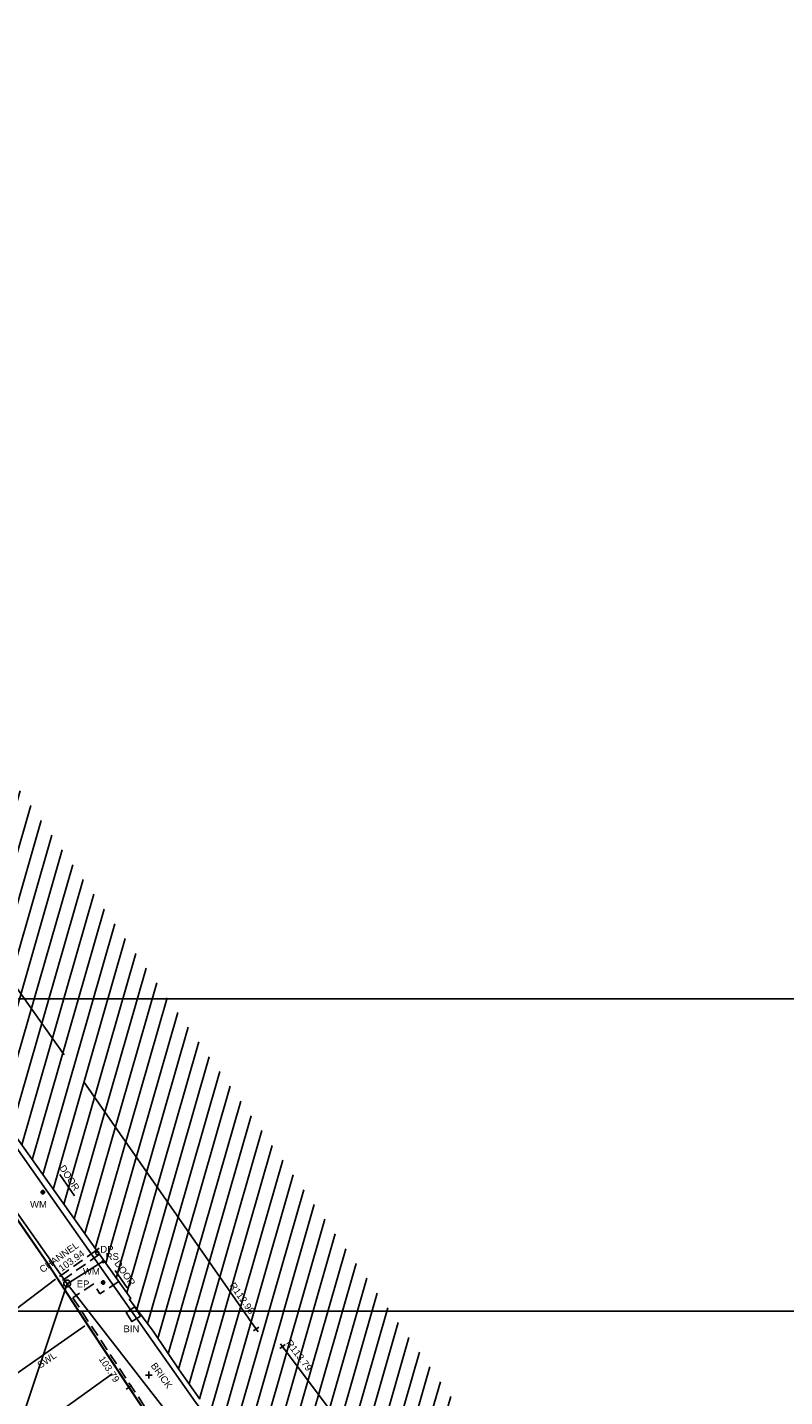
# Model space of a CAD drawing. Extents: x 635157 to 635442, y 694407 to 694910.
# Tile 64 of 103: x 635291 to 635325, y 694642 to 694702. Entities that reach past the tile are written whole.
import ezdxf

# ---------------------------------------------------------------- set-up
doc = ezdxf.new("R2010")
doc.units = 0
doc.header["$MEASUREMENT"] = 0
doc.linetypes.add('DASHED', pattern=[0.75, 0.5, -0.25])
doc.layers.get('0').update_dxf_attribs({"color": 12, "linetype": 'CONTINUOUS'})
for name, color, linetype in [('BIN', 132, 'CONTINUOUS'), ('BIN_TXT', 132, 'CONTINUOUS'), ('BUILDING', 5, 'CONTINUOUS'), ('CHANGE_OF_SURFACE', 7, 'DASHED'), ('CHANNEL', 151, 'DASHED'), ('CHANNEL_LVL', 151, 'CONTINUOUS'), ('CHANNEL_TXT', 151, 'CONTINUOUS'), ('DOOR', 7, 'CONTINUOUS'), ('DOOR_TXT', 7, 'CONTINUOUS'), ('DOWNPIPE', 151, 'CONTINUOUS'), ('DOWNPIPE_TXT', 151, 'CONTINUOUS'), ('EAVE', 3, 'CONTINUOUS'), ('ESB_POLE', 1, 'CONTINUOUS'), ('ESB_POLE_TXT', 1, 'CONTINUOUS'), ('HATCHING', 4, 'CONTINUOUS'), ('KERB_BOTTOM', 172, 'CONTINUOUS'), ('KERB_BOTTOM_LVL', 172, 'CONTINUOUS'), ('KERB_TOP', 2, 'CONTINUOUS'), ('LAYOUTS', 9, 'CONTINUOUS'), ('MARKINGS_WHITE_LINE', 9, 'CONTINUOUS'), ('MARKINGS_WHITE_LINE_TXT', 9, 'CONTINUOUS'), ('OVERHEAD_ELECTRIC', 1, 'OH_ELEC'), ('RIDGE', 6, 'CONTINUOUS'), ('RIDGE_LVL', 6, 'CONTINUOUS'), ('ROADSIGN', 132, 'CONTINUOUS'), ('ROADSIGN_TXT', 132, 'CONTINUOUS'), ('TEXT', 7, 'CONTINUOUS'), ('TEXT_TXT', 7, 'CONTINUOUS'), ('WATER_METER', 5, 'CONTINUOUS'), ('WATER_METER_TXT', 5, 'CONTINUOUS')]:
    doc.layers.add(name, color=color, linetype=linetype)
doc.styles.add('Arial', font='arial.ttf')
doc.linetypes.add('OH_ELEC', pattern='A,4,-0.4,["OE",Arial,S=0.36,R=0,X=0,Y=-0.18],-1.2', length=5.6)

# ---------------------------------------------------------------- blocks, each defined once
blk = doc.blocks.new('MH_CIR2')
at = {"color": 0, "linetype": 'ByBlock', "flags": 128}
for points in [[(0.5, 0), (0.475, 0.154), (0.404, 0.293), (0.293, 0.404), (0.154, 0.475), (0, 0.5), (-0.154, 0.475), (-0.293, 0.404), (-0.404, 0.293), (-0.475, 0.154), (-0.5, 0), (-0.475, -0.154), (-0.404, -0.293), (-0.293, -0.404), (-0.154, -0.475), (0, -0.5), (0.154, -0.475), (0.293, -0.404), (0.404, -0.293), (0.475, -0.154)], [(-0.499, -0.033), (0.033, 0.499)], [(-0.496, 0.06), (-0.06, 0.496)], [(-0.488, -0.111), (0.111, 0.488)], [(-0.467, -0.18), (0.18, 0.467)], [(-0.467, 0.179), (-0.179, 0.467)], [(-0.438, -0.241), (0.241, 0.438)], [(-0.403, -0.296), (0.296, 0.403)], [(-0.362, -0.345), (0.345, 0.362)], [(-0.315, -0.388), (0.388, 0.315)], [(-0.263, -0.425), (0.425, 0.263)], [(-0.204, -0.456), (0.456, 0.204)], [(-0.138, -0.48), (0.48, 0.138)], [(-0.064, -0.496), (0.496, 0.064)], [(0.5, 0), (0.475, -0.154)], [(0.022, -0.5), (0.5, -0.022)], [(0.128, -0.483), (0.483, -0.128)], [(0.305, -0.396), (0.396, -0.305)]]:
    blk.add_lwpolyline(points, dxfattribs=at)
blk = doc.blocks.new('CIRCL')
at = {"color": 0, "linetype": 'ByBlock', "flags": 128}
for points in [[(0.5, 0), (0.475, 0.154), (0.404, 0.293), (0.293, 0.404), (0.154, 0.475), (0, 0.5), (-0.154, 0.475), (-0.293, 0.404), (-0.404, 0.293), (-0.475, 0.154), (-0.5, 0), (-0.475, -0.154), (-0.404, -0.293), (-0.293, -0.404), (-0.154, -0.475), (0, -0.5), (0.154, -0.475), (0.293, -0.404), (0.404, -0.293), (0.475, -0.154)], [(0.5, 0), (0.475, -0.154)]]:
    blk.add_lwpolyline(points, dxfattribs=at)
blk = doc.blocks.new('MH_CIR1')
at = {"color": 0, "linetype": 'ByBlock', "flags": 128}
for points in [[(0.5, 0), (0.475, 0.154), (0.404, 0.293), (0.293, 0.404), (0.154, 0.475), (0, 0.5), (-0.154, 0.475), (-0.293, 0.404), (-0.404, 0.293), (-0.475, 0.154), (-0.5, 0), (-0.475, -0.154), (-0.404, -0.293), (-0.293, -0.404), (-0.154, -0.475), (0, -0.5), (0.154, -0.475), (0.293, -0.404), (0.404, -0.293), (0.475, -0.154)], [(0.49, 0), (0.466, 0.151), (0.396, 0.288), (0.288, 0.396), (0.151, 0.466), (0, 0.49), (-0.151, 0.466), (-0.288, 0.396), (-0.396, 0.288), (-0.466, 0.151), (-0.49, 0), (-0.466, -0.151), (-0.396, -0.288), (-0.288, -0.396), (-0.151, -0.466), (0, -0.49), (0.151, -0.466), (0.288, -0.396), (0.396, -0.288), (0.466, -0.151)], [(0.471, 0), (0.448, 0.145), (0.381, 0.276), (0.276, 0.381), (0.145, 0.448), (0, 0.471), (-0.145, 0.448), (-0.276, 0.381), (-0.381, 0.276), (-0.448, 0.145), (-0.471, 0), (-0.448, -0.145), (-0.381, -0.276), (-0.276, -0.381), (-0.145, -0.448), (0, -0.471), (0.145, -0.448), (0.276, -0.381), (0.381, -0.276), (0.448, -0.145)], [(0.471, 0), (0.448, -0.145)], [(0.49, 0), (0.466, -0.151)], [(0.5, 0), (0.475, -0.154)]]:
    blk.add_lwpolyline(points, dxfattribs=at)
blk = doc.blocks.new('SPOT')
at = {"color": 0, "linetype": 'ByBlock', "flags": 128}
for points in [[(-0.5, 0), (0.5, 0)], [(0, 0.5), (0, -0.5)]]:
    blk.add_lwpolyline(points, dxfattribs=at)

msp = doc.modelspace()

# ---------------------------------------------------------------- hatches: boundary and pattern name
at = {"layer": 'HATCHING'}
h = msp.add_hatch(dxfattribs=at)
h.set_pattern_fill('ANSI31', color=256, scale=5, angle=29)
h.paths.add_polyline_path([(635383.126, 694537.127), (635382.391, 694536.475), (635381.168, 694537.559), (635378.803, 694539.603), (635377.697, 694540.605), (635376.515, 694541.589), (635376.514, 694541.59), (635376.065, 694542.029), (635373.987, 694543.865), (635373.671, 694544.157), (635373.693, 694544.198), (635373.551, 694544.328), (635373.524, 694544.32), (635373.178, 694544.642), (635373.159, 694544.718), (635372.124, 694545.63), (635372.1, 694545.61), (635371.283, 694546.33), (635371.227, 694546.318), (635369.901, 694547.492), (635369.938, 694547.529), (635369.546, 694547.897), (635369.499, 694547.853), (635368.188, 694549.046), (635368.212, 694549.07), (635368.073, 694549.191), (635368.092, 694549.213), (635367.926, 694549.353), (635367.877, 694549.313), (635367.688, 694549.495), (635364.724, 694552.073), (635361.764, 694554.59), (635361.016, 694555.235), (635357.697, 694551.62), (635390.62, 694521.424), (635394.389, 694524.659), (635390.764, 694528.774), (635386.933, 694532.877)])
h.paths.add_polyline_path([(635375.04, 694542.238), (635375.038, 694542.236), (635375.047, 694542.235)], flags=16)
h.paths.add_polyline_path([(635375.144, 694542.302), (635375.145, 694542.303), (635375.145, 694542.305)], flags=16)
h.paths.add_polyline_path([(635375.023, 694542.248), (635375.009, 694542.261), (635375.114, 694542.367), (635375.129, 694542.354)], flags=16)
h.paths.add_polyline_path([(635374.783, 694542.419), (635374.781, 694542.417), (635374.79, 694542.416)], flags=16)
h.paths.add_polyline_path([(635374.887, 694542.483), (635374.888, 694542.484), (635374.888, 694542.486)], flags=16)
h.paths.add_polyline_path([(635374.766, 694542.429), (635374.752, 694542.442), (635374.857, 694542.548), (635374.872, 694542.535)], flags=16)
h.paths.add_polyline_path([(635392.055, 694548.539), (635387.634, 694544.147), (635388.401, 694543.446), (635391.278, 694540.784), (635393.592, 694538.676), (635395.105, 694537.24), (635396.963, 694535.426), (635399.097, 694533.362), (635400.928, 694531.6), (635403.176, 694529.45), (635405.722, 694526.928), (635409.553, 694522.994), (635413.791, 694527.117)])
h.paths.add_polyline_path([(635375.884, 694562.701), (635372.131, 694558.679), (635373.989, 694556.946), (635376.276, 694554.813), (635380.019, 694551.291), (635381.717, 694549.708), (635383.835, 694547.728), (635385.857, 694545.85), (635390.685, 694550.853)])
h.paths.add_polyline_path([(635363.024, 694587.399), (635356.617, 694581.318), (635356.773, 694581.157), (635356.004, 694580.237), (635355.585, 694579.218), (635355.426, 694578.119), (635355.577, 694577.002), (635355.984, 694576.012), (635356.678, 694575.139), (635356.485, 694574.958), (635356.693, 694574.735), (635356.754, 694574.799), (635358.757, 694572.674), (635358.7, 694572.622), (635358.909, 694572.399), (635358.962, 694572.456), (635360.656, 694570.655), (635361.072, 694570.225), (635361.009, 694570.162), (635361.215, 694569.938), (635361.283, 694569.994), (635363.472, 694567.669), (635363.411, 694567.617), (635363.617, 694567.394), (635363.675, 694567.448), (635365.854, 694565.13), (635365.798, 694565.078), (635366.007, 694564.862), (635366.068, 694564.916), (635367.636, 694563.237), (635368.156, 694562.701), (635368.092, 694562.642), (635368.313, 694562.412), (635368.377, 694562.463), (635370.712, 694560.002), (635370.654, 694559.955), (635370.864, 694559.74), (635376.69, 694565.287)])
h.paths.add_polyline_path([(635340.843, 694609.097), (635310.668, 694641.242), (635260.998, 694711.13), (635254.794, 694707.967), (635254.982, 694707.577), (635255.037, 694707.594), (635255.163, 694707.314), (635255.303, 694707.369), (635255.766, 694706.482), (635255.619, 694706.411), (635256.092, 694705.42), (635256.628, 694704.271), (635257.33, 694702.895), (635257.783, 694701.937), (635258.364, 694700.775), (635258.996, 694699.481), (635259.124, 694699.553), (635259.626, 694698.518), (635259.497, 694698.455), (635260.193, 694697.018), (635260.144, 694696.981), (635260.329, 694696.616), (635260.381, 694696.631), (635261.009, 694695.748), (635262.602, 694693.558), (635263.275, 694692.54), (635263.528, 694692.702), (635264.494, 694691.381), (635264.227, 694691.194), (635264.297, 694691.118), (635264.252, 694691.086), (635265.225, 694689.727), (635267.498, 694686.442), (635267.479, 694686.428), (635267.607, 694686.268), (635267.788, 694686.376), (635269.1, 694684.707), (635268.869, 694684.547), (635269.504, 694683.685), (635269.543, 694683.712), (635270.354, 694682.607), (635270.491, 694682.511), (635270.671, 694682.43), (635270.847, 694682.401), (635271.107, 694682.488), (635271.918, 694681.42), (635272.84, 694680.278), (635272.364, 694679.954), (635272.854, 694679.329), (635272.812, 694679.297), (635272.932, 694679.124), (635273.014, 694679.177), (635273.648, 694678.217), (635273.694, 694678.243), (635274.241, 694677.393), (635274.322, 694677.452), (635274.91, 694676.606), (635274.861, 694676.575), (635274.92, 694676.482), (635276.416, 694674.246), (635277.193, 694673.114), (635278.058, 694671.847), (635279.242, 694670.079), (635279.079, 694669.979), (635279.249, 694669.748), (635279.32, 694669.803), (635279.542, 694669.455), (635279.651, 694669.54), (635282.053, 694666.055), (635281.964, 694665.988), (635282.084, 694665.805), (635282.134, 694665.84), (635282.536, 694665.275), (635282.487, 694665.236), (635282.613, 694665.058), (635282.682, 694665.104), (635283.819, 694663.481), (635283.741, 694663.42), (635283.859, 694663.248), (635283.93, 694663.291), (635284.117, 694662.979), (635284.029, 694662.9), (635284.165, 694662.734), (635284.275, 694662.815), (635285.778, 694660.802), (635285.666, 694660.718), (635285.705, 694660.654), (635285.764, 694660.703), (635286.193, 694660.137), (635286.93, 694659.112), (635288.509, 694656.867), (635289.051, 694656.088), (635290.225, 694654.445), (635290.724, 694653.781), (635292.372, 694651.445), (635293.989, 694649.178), (635296.004, 694646.335), (635295.947, 694646.294), (635296.987, 694644.887), (635298.142, 694643.179), (635299.048, 694641.89), (635299.21, 694641.681), (635300.475, 694640.048), (635301.031, 694639.284), (635302.386, 694637.532), (635304.433, 694634.847), (635304.403, 694634.821), (635304.583, 694634.617), (635304.626, 694634.651), (635306.232, 694632.553), (635306.822, 694631.695), (635306.918, 694631.74), (635306.955, 694631.718), (635307.058, 694631.782), (635307.945, 694630.615), (635308.029, 694630.507), (635308.555, 694629.816), (635308.651, 694629.703), (635308.717, 694629.612), (635309.21, 694628.764), (635309.273, 694628.57), (635309.343, 694628.377), (635309.955, 694627.62), (635311.07, 694628.5), (635311.462, 694627.992), (635311.401, 694627.955), (635311.521, 694627.794), (635311.582, 694627.838), (635312.298, 694626.916), (635312.23, 694626.858), (635312.347, 694626.703), (635312.411, 694626.747), (635313.011, 694625.977), (635312.943, 694625.923), (635313.061, 694625.762), (635313.122, 694625.806), (635313.639, 694625.127), (635313.58, 694625.083), (635313.691, 694624.924), (635313.764, 694624.97), (635314.35, 694624.186), (635314.284, 694624.142), (635314.403, 694623.987), (635314.462, 694624.024), (635315.019, 694623.294), (635314.962, 694623.257), (635315.075, 694623.095), (635315.122, 694623.129), (635315.752, 694622.303), (635315.693, 694622.247), (635315.82, 694622.102), (635315.889, 694622.154), (635316.357, 694621.544), (635317.722, 694619.845), (635318.742, 694618.632), (635319.225, 694618.053), (635319.524, 694617.632), (635320.928, 694615.953), (635322.544, 694614.007), (635323.254, 694613.14), (635323.203, 694613.102), (635323.369, 694612.916), (635323.489, 694613.036), (635325.36, 694610.767), (635325.953, 694610.086), (635325.771, 694609.939), (635325.938, 694609.75), (635326.002, 694609.776), (635327.112, 694608.412), (635328.448, 694606.818), (635329.242, 694605.88), (635329.34, 694605.73), (635329.773, 694605.271), (635329.862, 694605.34), (635331.264, 694603.652), (635331.085, 694603.49), (635331.153, 694603.397), (635331.247, 694603.446), (635331.543, 694603.11), (635331.433, 694603.021), (635331.597, 694602.826), (635331.705, 694602.906), (635332.418, 694602.056), (635332.994, 694601.365), (635335.075, 694598.87), (635334.94, 694598.76), (635335.115, 694598.559), (635335.237, 694598.656), (635335.362, 694598.51), (635335.332, 694598.483), (635336.798, 694596.765), (635336.874, 694596.826), (635337.55, 694596.014), (635337.477, 694595.946), (635339.6, 694593.424), (635340.215, 694592.695), (635340.284, 694592.75), (635340.984, 694591.926), (635340.903, 694591.872), (635341.801, 694590.804), (635341.881, 694590.867), (635342.556, 694590.041), (635342.482, 694589.987), (635343.585, 694588.723), (635344.318, 694589.348), (635353.835, 694597.429)])
h.paths.add_polyline_path([(635382.744, 694536.758), (635383.892, 694535.484), (635384.233, 694535.791), (635383.086, 694537.065)], flags=24)
h.paths.add_polyline_path([(635381.965, 694534.404), (635383.024, 694533.025), (635383.388, 694533.305), (635382.33, 694534.683)], flags=24)
h.paths.add_polyline_path([(635372.431, 694540.666), (635373.727, 694539.508), (635374.034, 694539.851), (635372.738, 694541.009)], flags=24)
h.paths.add_polyline_path([(635365.816, 694546.463), (635367.09, 694545.282), (635367.402, 694545.619), (635366.128, 694546.8)], flags=24)
h.paths.add_polyline_path([(635359.556, 694551.748), (635360.86, 694550.599), (635361.164, 694550.944), (635359.86, 694552.093)], flags=24)
h.paths.add_polyline_path([(635393.406, 694524.392), (635394.138, 694524.392), (635394.138, 694524.842), (635393.406, 694524.842)], flags=24)
h.paths.add_polyline_path([(635373.073, 694543.169), (635373.806, 694543.169), (635373.806, 694543.619), (635373.073, 694543.619)], flags=24)
h.paths.add_polyline_path([(635366.503, 694549.035), (635367.235, 694549.035), (635367.235, 694549.485), (635366.503, 694549.485)], flags=24)
h.paths.add_polyline_path([(635374.002, 694541.799), (635374.897, 694541.799), (635374.897, 694542.249), (635374.002, 694542.249)], flags=24)
h.paths.add_polyline_path([(635380.612, 694536.067), (635382.608, 694536.067), (635382.608, 694536.533), (635380.612, 694536.533)], flags=24)
h.paths.add_polyline_path([(635361.368, 694554.115), (635362.457, 694553.216), (635362.753, 694553.576), (635361.664, 694554.474)], flags=24)
h.paths.add_polyline_path([(635371.614, 694545.258), (635372.643, 694544.29), (635372.962, 694544.629), (635371.933, 694545.597)], flags=24)
h.paths.add_polyline_path([(635378.099, 694539.452), (635379.136, 694538.494), (635379.452, 694538.836), (635378.415, 694539.794)], flags=24)
h.paths.add_polyline_path([(635385.395, 694533.514), (635386.396, 694532.517), (635386.725, 694532.847), (635385.724, 694533.844)], flags=24)
h.paths.add_polyline_path([(635389.274, 694529.463), (635390.229, 694528.423), (635390.572, 694528.738), (635389.616, 694529.778)], flags=24)
h.paths.add_polyline_path([(635387.681, 694544.171), (635388.946, 694543.014), (635389.256, 694543.353), (635387.991, 694544.51)], flags=24)
h.paths.add_polyline_path([(635394.829, 694537.606), (635396.057, 694536.41), (635396.378, 694536.74), (635395.149, 694537.936)], flags=24)
h.paths.add_polyline_path([(635408.09, 694524.636), (635409.301, 694523.422), (635409.627, 694523.747), (635408.416, 694524.961)], flags=24)
h.paths.add_polyline_path([(635390.548, 694545.749), (635391.829, 694544.575), (635392.14, 694544.914), (635390.859, 694546.088)], flags=24)
h.paths.add_polyline_path([(635397.846, 694539.777), (635399.094, 694538.569), (635399.414, 694538.899), (635398.166, 694540.108)], flags=24)
h.paths.add_polyline_path([(635404.16, 694532.598), (635405.384, 694531.365), (635405.71, 694531.689), (635404.486, 694532.922)], flags=24)
h.paths.add_polyline_path([(635394.539, 694537.736), (635395.271, 694537.736), (635395.271, 694538.186), (635394.539, 694538.186)], flags=25)
h.paths.add_polyline_path([(635390.658, 694541.517), (635391.702, 694540.565), (635392.015, 694540.909), (635390.972, 694541.861)], flags=24)
h.paths.add_polyline_path([(635398.212, 694534.418), (635399.253, 694533.464), (635399.568, 694533.807), (635398.526, 694534.761)], flags=24)
h.paths.add_polyline_path([(635406.678, 694526.264), (635407.691, 694525.28), (635408.016, 694525.614), (635407.002, 694526.598)], flags=24)
h.paths.add_polyline_path([(635372.537, 694558.388), (635373.787, 694557.214), (635374.102, 694557.549), (635372.852, 694558.723)], flags=24)
h.paths.add_polyline_path([(635375.46, 694560.145), (635376.727, 694558.956), (635377.042, 694559.292), (635375.774, 694560.48)], flags=24)
h.paths.add_polyline_path([(635385.524, 694550.725), (635386.792, 694549.536), (635387.106, 694549.872), (635385.839, 694551.06)], flags=24)
h.paths.add_polyline_path([(635385.34, 694546.201), (635386.072, 694546.201), (635386.072, 694546.651), (635385.34, 694546.651)], flags=25)
h.paths.add_polyline_path([(635372.71, 694558.5), (635374.473, 694558.5), (635374.473, 694558.966), (635372.71, 694558.966)], flags=24)
h.paths.add_polyline_path([(635375.135, 694556.049), (635376.179, 694555.097), (635376.493, 694555.441), (635375.449, 694556.393)], flags=24)
h.paths.add_polyline_path([(635381.928, 694549.628), (635382.961, 694548.665), (635383.279, 694549.006), (635382.245, 694549.968)], flags=24)
h.paths.add_polyline_path([(635368.921, 694560.667), (635370.096, 694559.419), (635370.431, 694559.735), (635369.255, 694560.983)], flags=9)
h.paths.add_polyline_path([(635373.432, 694566.114), (635374.592, 694564.82), (635374.934, 694565.126), (635373.775, 694566.421)], flags=24)
h.paths.add_polyline_path([(635358.701, 694582.255), (635359.861, 694580.96), (635360.203, 694581.267), (635359.044, 694582.561)], flags=24)
h.paths.add_polyline_path([(635371.083, 694559.997), (635372.004, 694559.085), (635372.332, 694559.415), (635371.411, 694560.327)], flags=9)
h.paths.add_polyline_path([(635358.317, 694572.055), (635359.314, 694571.088), (635359.638, 694571.422), (635358.641, 694572.389)], flags=25)
h.paths.add_polyline_path([(635359.634, 694572.058), (635360.605, 694571.032), (635360.943, 694571.352), (635359.972, 694572.378)], flags=24)
h.paths.add_polyline_path([(635366.612, 694564.608), (635367.582, 694563.581), (635367.921, 694563.901), (635366.951, 694564.928)], flags=24)
h.paths.add_polyline_path([(635277.397, 694671.63), (635278.358, 694670.21), (635278.738, 694670.467), (635277.778, 694671.887)], flags=25)
h.paths.add_polyline_path([(635289.693, 694653.977), (635290.679, 694652.575), (635291.055, 694652.839), (635290.068, 694654.241)], flags=25)
h.paths.add_polyline_path([(635321.171, 694614.358), (635322.266, 694613.039), (635322.619, 694613.332), (635321.524, 694614.652)], flags=25)
h.paths.add_polyline_path([(635326.786, 694607.556), (635327.879, 694606.235), (635328.233, 694606.528), (635327.141, 694607.849)], flags=25)
h.paths.add_polyline_path([(635334.893, 694597.806), (635335.995, 694596.492), (635336.347, 694596.787), (635335.245, 694598.101)], flags=25)
h.paths.add_polyline_path([(635328.987, 694605.239), (635330.079, 694603.916), (635330.433, 694604.209), (635329.342, 694605.531)], flags=25)
h.paths.add_polyline_path([(635310.623, 694628.146), (635311.638, 694626.764), (635312.009, 694627.037), (635310.993, 694628.418)], flags=25)
h.paths.add_polyline_path([(635308.013, 694629.017), (635309.051, 694627.653), (635309.417, 694627.931), (635308.379, 694629.296)], flags=25)
h.paths.add_polyline_path([(635287.822, 694656.716), (635288.803, 694655.31), (635289.18, 694655.573), (635288.199, 694656.979)], flags=25)
h.paths.add_polyline_path([(635289.3, 694661.422), (635290.306, 694660.008), (635290.674, 694660.27), (635289.668, 694661.684)], flags=24)
h.paths.add_polyline_path([(635287.328, 694664.72), (635288.335, 694663.307), (635288.703, 694663.569), (635287.696, 694664.982)], flags=24)
h.paths.add_polyline_path([(635276.791, 694679.468), (635277.799, 694678.053), (635278.174, 694678.32), (635277.165, 694679.735)], flags=24)
h.paths.add_polyline_path([(635263.589, 694698.107), (635264.562, 694696.668), (635264.943, 694696.925), (635263.969, 694698.365)], flags=24)
h.paths.add_polyline_path([(635300.234, 694646.926), (635301.227, 694645.5), (635301.604, 694645.763), (635300.611, 694647.189)], flags=24)
h.paths.add_polyline_path([(635314.377, 694630.573), (635315.421, 694629.184), (635315.789, 694629.46), (635314.745, 694630.85)], flags=24)
h.paths.add_polyline_path([(635302.728, 694644.374), (635303.77, 694642.983), (635304.138, 694643.258), (635303.097, 694644.65)], flags=24)
h.paths.add_polyline_path([(635306.117, 694640.277), (635307.141, 694638.874), (635307.513, 694639.145), (635306.488, 694640.548)], flags=24)
h.paths.add_polyline_path([(635321.417, 694621.193), (635322.521, 694619.851), (635322.876, 694620.143), (635321.772, 694621.485)], flags=24)
h.paths.add_polyline_path([(635326.11, 694614.754), (635327.214, 694613.412), (635327.569, 694613.704), (635326.465, 694615.046)], flags=24)
h.paths.add_polyline_path([(635332.721, 694606.876), (635333.831, 694605.539), (635334.185, 694605.833), (635333.075, 694607.17)], flags=24)
h.paths.add_polyline_path([(635339.319, 694599.986), (635340.436, 694598.655), (635340.788, 694598.95), (635339.671, 694600.282)], flags=24)
h.paths.add_polyline_path([(635344.525, 694593.796), (635345.642, 694592.464), (635345.994, 694592.759), (635344.877, 694594.091)], flags=24)
h.paths.add_polyline_path([(635344.311, 694589.488), (635345.109, 694588.467), (635345.476, 694588.754), (635344.677, 694589.775)], flags=9)
h.paths.add_polyline_path([(635323.733, 694611.065), (635324.661, 694609.969), (635325.016, 694610.27), (635324.088, 694611.366)], flags=25)
h.paths.add_polyline_path([(635296.758, 694643.381), (635297.593, 694642.213), (635297.971, 694642.483), (635297.136, 694643.651)], flags=25)
h.paths.add_polyline_path([(635294.822, 694647.95), (635295.559, 694647.95), (635295.559, 694648.416), (635294.822, 694648.416)], flags=25)
h.paths.add_polyline_path([(635290.196, 694654.343), (635290.928, 694654.343), (635290.928, 694654.793), (635290.196, 694654.793)], flags=25)
h.paths.add_polyline_path([(635294.588, 694648.28), (635295.32, 694648.28), (635295.32, 694648.73), (635294.588, 694648.73)], flags=25)
h.paths.add_polyline_path([(635306.518, 694632.205), (635307.25, 694632.205), (635307.25, 694632.655), (635306.518, 694632.655)], flags=24)
h.paths.add_polyline_path([(635317.842, 694619.703), (635318.574, 694619.703), (635318.574, 694620.153), (635317.842, 694620.153)], flags=25)
h.paths.add_polyline_path([(635329.711, 694605.428), (635330.444, 694605.428), (635330.444, 694605.878), (635329.711, 694605.878)], flags=24)
h.paths.add_polyline_path([(635343.261, 694589.056), (635343.993, 694589.056), (635343.993, 694589.506), (635343.261, 694589.506)], flags=25)
h.paths.add_polyline_path([(635309.576, 694628.379), (635310.617, 694628.379), (635310.617, 694628.844), (635309.576, 694628.844)], flags=24)
h.paths.add_polyline_path([(635340.2, 694590.968), (635341.541, 694589.522), (635341.882, 694589.838), (635340.541, 694591.284)], flags=25)
h.paths.add_polyline_path([(635340.442, 694591.192), (635341.687, 694589.849), (635342.028, 694590.166), (635340.783, 694591.509)], flags=25)
h.paths.add_polyline_path([(635286.101, 694660.506), (635286.917, 694659.353), (635287.297, 694659.622), (635286.481, 694660.775)], flags=24)
h.paths.add_polyline_path([(635289.117, 694656.561), (635289.897, 694655.383), (635290.285, 694655.64), (635289.505, 694656.818)], flags=24)
h.paths.add_polyline_path([(635292.723, 694652.123), (635293.489, 694650.936), (635293.88, 694651.188), (635293.115, 694652.375)], flags=24)
h.paths.add_polyline_path([(635295.154, 694647.899), (635295.962, 694646.741), (635296.343, 694647.007), (635295.536, 694648.166)], flags=24)
h.paths.add_polyline_path([(635301.236, 694639.307), (635302.063, 694638.162), (635302.44, 694638.434), (635301.614, 694639.58)], flags=24)
h.paths.add_polyline_path([(635305.299, 694634.449), (635306.127, 694633.305), (635306.504, 694633.578), (635305.676, 694634.722)], flags=24)
h.paths.add_polyline_path([(635308.082, 694631.11), (635308.937, 694629.986), (635309.308, 694630.268), (635308.453, 694631.392)], flags=24)
h.paths.add_polyline_path([(635311.392, 694628.453), (635312.221, 694627.31), (635312.598, 694627.583), (635311.768, 694628.726)], flags=24)
h.paths.add_polyline_path([(635312.542, 694627.118), (635313.388, 694625.987), (635313.761, 694626.267), (635312.914, 694627.397)], flags=24)
h.paths.add_polyline_path([(635316.603, 694621.593), (635317.465, 694620.474), (635317.834, 694620.758), (635316.972, 694621.877)], flags=24)
h.paths.add_polyline_path([(635319.39, 694617.975), (635320.316, 694616.908), (635320.668, 694617.214), (635319.742, 694618.28)], flags=24)
h.paths.add_polyline_path([(635322.822, 694613.451), (635323.56, 694613.451), (635323.56, 694613.917), (635322.822, 694613.917)], flags=25)
h.paths.add_polyline_path([(635325.193, 694611.233), (635326.081, 694610.134), (635326.443, 694610.427), (635325.555, 694611.526)], flags=24)
h.paths.add_polyline_path([(635328.547, 694606.999), (635329.5, 694605.957), (635329.844, 694606.271), (635328.891, 694607.313)], flags=24)
h.paths.add_polyline_path([(635330.018, 694605.16), (635330.94, 694604.09), (635331.293, 694604.393), (635330.371, 694605.464)], flags=24)
h.paths.add_polyline_path([(635332.93, 694601.622), (635333.842, 694600.543), (635334.197, 694600.844), (635333.286, 694601.923)], flags=24)
h.paths.add_polyline_path([(635338.789, 694594.985), (635339.747, 694593.947), (635340.09, 694594.263), (635339.131, 694595.301)], flags=24)
h.paths.add_polyline_path([(635271.708, 694679.383), (635272.751, 694678.025), (635273.109, 694678.301), (635272.066, 694679.658)], flags=25)
h.paths.add_polyline_path([(635283.749, 694662.265), (635284.714, 694660.848), (635285.094, 694661.106), (635284.129, 694662.524)], flags=25)
h.paths.add_polyline_path([(635267.26, 694685.32), (635268.305, 694683.96), (635268.669, 694684.24), (635267.625, 694685.6)], flags=25)
h.paths.add_polyline_path([(635258.819, 694698.181), (635259.576, 694696.643), (635259.989, 694696.846), (635259.231, 694698.384)], flags=25)
h.paths.add_polyline_path([(635254.141, 694707.654), (635254.898, 694706.116), (635255.31, 694706.319), (635254.553, 694707.857)], flags=9)
h.paths.add_polyline_path([(635261.038, 694702.064), (635261.816, 694700.513), (635262.22, 694700.715), (635261.442, 694702.266)], flags=24)
h.paths.add_polyline_path([(635257.727, 694708.913), (635258.469, 694707.341), (635258.885, 694707.537), (635258.143, 694709.109)], flags=24)
h.paths.add_polyline_path([(635272.596, 694679.499), (635273.474, 694680.057), (635273.224, 694680.45), (635272.346, 694679.892)], flags=25)
h.paths.add_polyline_path([(635282.458, 694665.472), (635283.283, 694664.325), (635283.661, 694664.597), (635282.836, 694665.744)], flags=24)
h.paths.add_polyline_path([(635280.995, 694668.931), (635281.819, 694667.784), (635282.197, 694668.055), (635281.373, 694669.203)], flags=24)
h.paths.add_polyline_path([(635277.625, 694673.751), (635278.387, 694672.561), (635278.779, 694672.812), (635278.017, 694674.002)], flags=24)
h.paths.add_polyline_path([(635274.282, 694677.729), (635275.121, 694676.592), (635275.496, 694676.869), (635274.657, 694678.005)], flags=24)
h.paths.add_polyline_path([(635273.195, 694679.797), (635274.051, 694678.674), (635274.422, 694678.956), (635273.565, 694680.079)], flags=24)
h.paths.add_polyline_path([(635271.568, 694682.18), (635272.401, 694681.039), (635272.777, 694681.314), (635271.944, 694682.455)], flags=24)
h.paths.add_polyline_path([(635265.934, 694690.424), (635266.72, 694689.25), (635267.107, 694689.509), (635266.321, 694690.683)], flags=24)
h.paths.add_polyline_path([(635263.542, 694692.787), (635264.367, 694691.64), (635264.745, 694691.912), (635263.92, 694693.059)], flags=24)
h.paths.add_polyline_path([(635259.047, 694699.801), (635259.71, 694698.554), (635260.122, 694698.773), (635259.458, 694700.02)], flags=24)
h.paths.add_polyline_path([(635256.657, 694704.671), (635257.329, 694703.429), (635257.738, 694703.651), (635257.066, 694704.893)], flags=24)
h.paths.add_polyline_path([(635255.185, 694707.631), (635255.853, 694706.387), (635256.264, 694706.607), (635255.595, 694707.852)], flags=24)
h.paths.add_polyline_path([(635285.757, 694661.734), (635286.652, 694661.734), (635286.652, 694662.184), (635285.757, 694662.184)], flags=24)
h.paths.add_polyline_path([(635256.761, 694701.55), (635257.738, 694699.836), (635258.143, 694700.067), (635257.166, 694701.781)], flags=25)
h.paths.add_polyline_path([(635257.048, 694701.714), (635257.575, 694700.79), (635257.979, 694701.02), (635257.452, 694701.944)], flags=25)

# ---------------------------------------------------------------- linework, layer by layer
at = {"layer": 'BIN', "flags": 128}
msp.add_lwpolyline([(635296.439, 694645.559), (635296.181, 694645.959), (635295.8, 694645.713), (635296.058, 694645.313)], close=True, dxfattribs=at)
at = {"layer": 'BUILDING', "flags": 128}
msp.add_lwpolyline([(635299.048, 694641.89), (635298.142, 694643.179), (635296.987, 694644.887), (635295.947, 694646.294), (635296.004, 694646.335), (635293.989, 694649.178), (635292.372, 694651.445), (635290.724, 694653.781)], dxfattribs=at)
at = {"layer": 'CHANGE_OF_SURFACE', "flags": 128}
for points in [[(635295.474, 694647.082), (635294.644, 694646.541), (635294.374, 694646.973), (635293.45, 694646.367)], [(635293.45, 694646.367), (635294.225, 694645.179), (635297.433, 694640.338), (635298.173, 694639.319), (635302.835, 694633.77), (635303.494, 694633.004), (635309.522, 694625.887), (635313.745, 694620.83), (635313.809, 694620.72), (635314.187, 694620.303), (635315.742, 694618.402)]]:
    msp.add_lwpolyline(points, dxfattribs=at)
at = {"layer": 'CHANNEL', "flags": 128}
for points in [[(635294.493, 694648.467), (635292.767, 694647.231)], [(635294.62, 694648.289), (635292.895, 694647.053)]]:
    msp.add_lwpolyline(points, dxfattribs=at)
at = {"layer": 'DOOR', "flags": 128}
for points in [[(635292.872, 694651.798), (635293.531, 694650.863)], [(635295.32, 694647.571), (635295.847, 694646.804)]]:
    msp.add_lwpolyline(points, dxfattribs=at)
at = {"layer": 'EAVE', "flags": 128}
msp.add_lwpolyline([(635290.002, 694654.353), (635298.862, 694641.759), (635306.254, 694632.254), (635309.81, 694627.581)], dxfattribs=at)
at = {"layer": 'KERB_BOTTOM', "flags": 128}
msp.add_lwpolyline([(635297.342, 694640.274), (635295.925, 694642.41), (635294.132, 694645.112), (635292.362, 694647.831), (635290.369, 694650.723)], dxfattribs=at)
at = {"layer": 'KERB_TOP', "flags": 128}
msp.add_lwpolyline([(635297.352, 694640.281), (635294.142, 694645.124), (635292.372, 694647.838), (635290.114, 694651.117), (635288.517, 694653.374), (635286.485, 694656.284), (635284.642, 694658.921), (635284.004, 694659.839)], dxfattribs=at)
at = {"layer": 'LAYOUTS', "linetype": 'ByBlock'}
for points in [[(635178.704, 694645.768), (635338.904, 694645.768), (635338.904, 694740.368), (635178.704, 694740.368)], [(635219.422, 694564.959), (635379.622, 694564.959), (635379.622, 694659.559), (635219.422, 694659.559)]]:
    msp.add_lwpolyline(points, close=True, dxfattribs=at)
at = {"layer": 'MARKINGS_WHITE_LINE', "flags": 128}
for points in [[(635292.69, 694647.183), (635289.791, 694644.997)], [(635293.98, 694645.132), (635290.489, 694642.683)], [(635291.617, 694640.438), (635295.188, 694643.002)]]:
    msp.add_lwpolyline(points, dxfattribs=at)
at = {"layer": 'OVERHEAD_ELECTRIC', "flags": 128}
for points in [[(635283.65, 694660.535), (635293.199, 694646.985), (635294.82, 694648)], [(635260.708, 694608.145), (635264.722, 694600.911), (635285.922, 694625.312), (635293.199, 694646.985), (635303.409, 694633.838), (635304.492, 694634.711)]]:
    msp.add_lwpolyline(points, dxfattribs=at)
at = {"layer": 'RIDGE', "flags": 128}
for points in [[(635293.063, 694657.088), (635289.654, 694661.874)], [(635293.94, 694655.894), (635301.538, 694644.985)], [(635305.367, 694640.642), (635302.698, 694644.208)]]:
    msp.add_lwpolyline(points, dxfattribs=at)

# ---------------------------------------------------------------- block references
at = {"layer": 'CHANNEL_LVL', "xscale": 0.3, "yscale": 0.3, "zscale": 0.3, "rotation": 35.595242}
msp.add_blockref('SPOT', (635294.493, 694648.467), dxfattribs=at)
at = {"layer": 'DOWNPIPE', "xscale": 0.15, "yscale": 0.15, "zscale": 0.15}
msp.add_blockref('MH_CIR1', (635294.533, 694648.328), dxfattribs=at)
at = {"layer": 'ESB_POLE', "xscale": 0.3, "yscale": 0.3, "zscale": 0.3}
msp.add_blockref('CIRCL', (635293.203, 694646.995), dxfattribs=at)
at = {"layer": 'KERB_BOTTOM_LVL', "xscale": 0.3, "yscale": 0.3, "zscale": 0.3, "rotation": 303.564178}
msp.add_blockref('SPOT', (635295.925, 694642.41), dxfattribs=at)
at = {"layer": 'RIDGE_LVL', "xscale": 0.3, "yscale": 0.3, "zscale": 0.3}
for p, rotation in [((635301.538, 694644.985), 304.8567810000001), ((635302.698, 694644.208), 306.813293)]:
    msp.add_blockref('SPOT', p, dxfattribs=dict(at, rotation=rotation))
at = {"layer": 'ROADSIGN', "xscale": 0.1, "yscale": 0.1, "zscale": 0.1}
msp.add_blockref('MH_CIR2', (635294.792, 694647.961), dxfattribs=at)
at = {"layer": 'TEXT', "xscale": 0.3, "yscale": 0.3, "zscale": 0.3}
msp.add_blockref('SPOT', (635296.8, 694642.955), dxfattribs=at)
at = {"layer": 'WATER_METER', "xscale": 0.15, "yscale": 0.15, "zscale": 0.15}
for p in [(635292.129, 694651.026), (635294.783, 694647.041)]:
    msp.add_blockref('MH_CIR2', p, dxfattribs=at)

# ---------------------------------------------------------------- texts
at = {"layer": 'BIN_TXT', "style": 'Arial'}
msp.add_text('BIN', height=0.3, dxfattribs=at).set_placement((635295.684, 694644.843))
at = {"layer": 'CHANNEL_LVL', "style": 'Arial'}
msp.add_text('103.94', height=0.3, rotation=35.59524, dxfattribs=at).set_placement((635292.957, 694647.505))
at = {"layer": 'CHANNEL_TXT', "style": 'Arial'}
msp.add_text('CHANNEL', height=0.3, rotation=35.59524, dxfattribs=at).set_placement((635292.114, 694647.448))
at = {"layer": 'DOOR_TXT', "style": 'Arial'}
for rotation, p in [(302.81635, (635292.835, 694652.102)), (304.88464, (635295.266, 694647.883))]:
    msp.add_text('DOOR', height=0.3, rotation=rotation, dxfattribs=at).set_placement(p)
at = {"layer": 'DOWNPIPE_TXT', "style": 'Arial'}
msp.add_text('DP', height=0.3, dxfattribs=at).set_placement((635294.663, 694648.355))
at = {"layer": 'ESB_POLE_TXT', "style": 'Arial'}
msp.add_text('EP', height=0.3, dxfattribs=at).set_placement((635293.623, 694646.828))
at = {"layer": 'KERB_BOTTOM_LVL', "style": 'Arial'}
msp.add_text('103.79', height=0.3, rotation=303.56418, dxfattribs=at).set_placement((635294.577, 694643.663))
at = {"layer": 'MARKINGS_WHITE_LINE_TXT', "style": 'Arial'}
msp.add_text('SWL', height=0.3, rotation=35.05036, dxfattribs=at).set_placement((635292.016, 694643.23))
at = {"layer": 'RIDGE_LVL', "style": 'Arial'}
for s, rotation, p in [('R112.98', 304.85678, (635300.345, 694646.91)), ('R113.79', 306.81329, (635302.84, 694644.362))]:
    msp.add_text(s, height=0.3, rotation=rotation, dxfattribs=at).set_placement(p)
at = {"layer": 'ROADSIGN_TXT', "style": 'Arial'}
msp.add_text('RS', height=0.3, dxfattribs=at).set_placement((635294.899, 694648.033))
at = {"layer": 'TEXT_TXT', "style": 'Arial'}
msp.add_text('BRICK', height=0.3, rotation=305.56503, dxfattribs=at).set_placement((635296.87, 694643.366))
at = {"layer": 'WATER_METER_TXT', "style": 'Arial'}
for p in [(635291.562, 694650.341), (635293.897, 694647.377)]:
    msp.add_text('WM', height=0.3, dxfattribs=at).set_placement(p)

doc.saveas('drawing.dxf')
